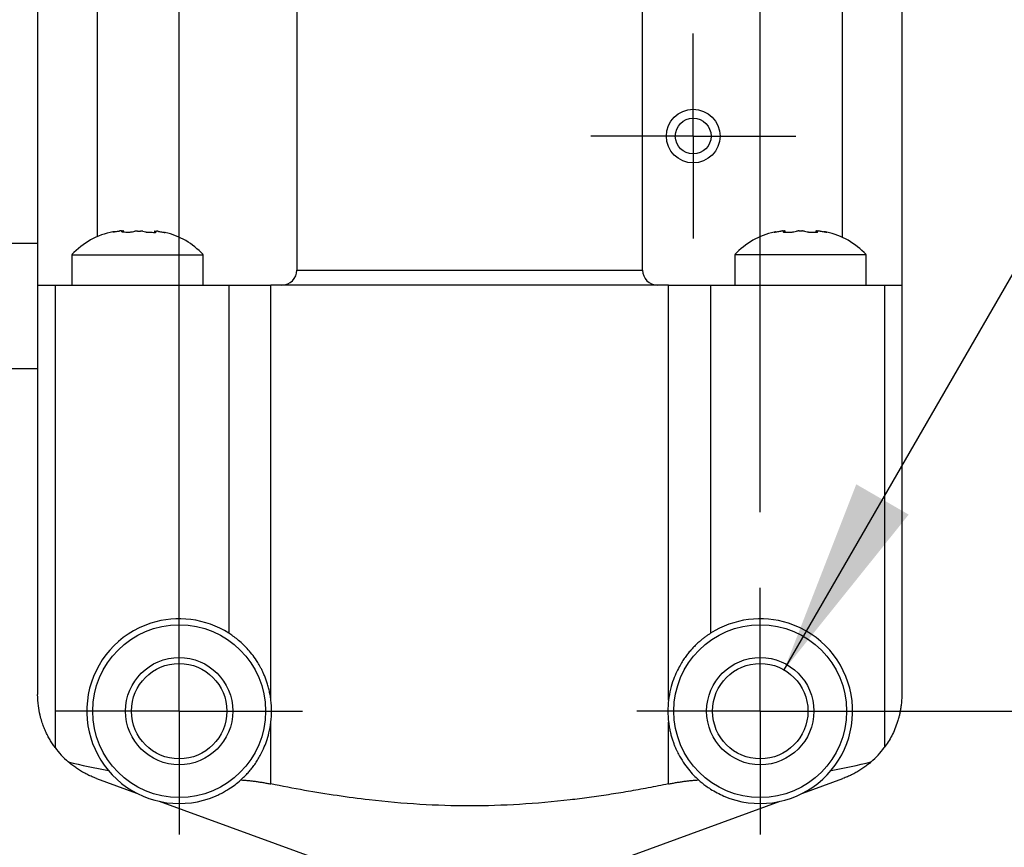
# Model space of a CAD drawing. Header units: millimetres. Extents: x 13 to 546, y 13 to 419.
# Tile 5 of 21: x 129 to 162, y 144 to 171. Entities that reach past the tile are written whole.
import ezdxf

# ---------------------------------------------------------------- set-up
doc = ezdxf.new("R2010")
doc.units = ezdxf.units.MM
doc.header["$LTSCALE"] = 2
doc.linetypes.add('SLD-Center', pattern=[19.05, 15.24, -1.27, 1.27, -1.27])
doc.linetypes.add('SLD-Solid', pattern=[0])
doc.layers.add('CENTER', color=40, linetype='SLD-Center')
doc.layers.add('DIMENSIONS', color=140, linetype='SLD-Solid', lineweight=25)
doc.styles.add('SLDTEXTSTYLE0', font='TXT', dxfattribs={"width": 0.7})
doc.dimstyles.new('SLDDIMSTYLE1', dxfattribs={"dimtxt": 4.316016, "dimasz": 6.604, "dimexe": 0, "dimexo": 0.0625, "dimgap": 1.079004, "dimtad": 0, "dimtih": 1, "dimtoh": 1, "dimdec": 1, "dimrnd": 1e-09, "dimzin": 12, "dimdsep": 46, "dimtxsty": 'SLDTEXTSTYLE0', "dimsah": 1, "dimcen": 0.09, "dimadec": 0, "dimazin": 3, "dimtfac": 1, "dimtdec": 1, "dimtofl": 0, "dimtmove": 0, "dimatfit": 3, "dimfxl": 0, "dimfrac": 2, "dimtolj": 1, "dimtzin": 12, "dimarcsym": 0})
doc.dimstyles.new('SLDDIMSTYLE2', dxfattribs={"dimtxt": 4.316016, "dimasz": 6.604, "dimexe": 0, "dimexo": 0.0625, "dimgap": 1.079004, "dimtad": 0, "dimtih": 1, "dimtoh": 1, "dimdec": 1, "dimrnd": 1e-09, "dimzin": 12, "dimdsep": 46, "dimtxsty": 'SLDTEXTSTYLE0', "dimsah": 1, "dimcen": 0.09, "dimadec": 0, "dimazin": 3, "dimtfac": 1, "dimtdec": 1, "dimtmove": 0, "dimatfit": 0, "dimfxl": 0, "dimfrac": 2, "dimtolj": 1, "dimtzin": 12, "dimarcsym": 0})
doc.dimstyles.new('SLDDIMSTYLE3', dxfattribs={"dimtxt": 4.316016, "dimasz": 6.604, "dimexe": 0, "dimexo": 0.0625, "dimgap": 1.079004, "dimtad": 0, "dimtih": 1, "dimtoh": 1, "dimdec": 1, "dimrnd": 1e-09, "dimzin": 12, "dimdsep": 46, "dimtxsty": 'SLDTEXTSTYLE0', "dimsah": 1, "dimcen": 0, "dimadec": 0, "dimazin": 3, "dimtfac": 1, "dimtdec": 1, "dimtofl": 0, "dimtmove": 0, "dimatfit": 3, "dimfxl": 0, "dimfrac": 2, "dimtolj": 1, "dimtzin": 12, "dimarcsym": 0})

# ---------------------------------------------------------------- blocks, each defined once
blk = doc.blocks.new('_D_1')
at = {"layer": 'DIMENSIONS'}
for p, q in [((134.443, 150.69), (134.443, 214.05)), ((153.943, 154.83), (153.943, 214.05)), ((105.926, 207.7), (104.477, 207.7)), ((104.477, 207.7), (104.477, 200.841)), ((118.751, 207.7), (120.201, 207.7)), ((120.201, 207.7), (120.201, 200.841)), ((134.443, 207.7), (124.6, 207.7)), ((153.943, 207.7), (134.443, 207.7)), ((104.477, 200.841), (105.926, 200.841)), ((120.201, 200.841), (118.751, 200.841))]:
    blk.add_line(p, q, dxfattribs=at)
for points in [[(134.443, 207.7), (141.047, 206.684), (141.047, 208.716)], [(153.943, 207.7), (147.339, 208.716), (147.339, 206.684)]]:
    blk.add_solid(points, dxfattribs=at)
at = {"layer": 'DIMENSIONS', "char_height": 4.2333, "attachment_point": 1, "style": 'SLDTEXTSTYLE0'}
for s, insert in [('19.5', (105.926, 214.123)), ('0.77', (105.926, 206.298))]:
    blk.add_mtext(s, dxfattribs=dict(at, insert=insert))
blk = doc.blocks.new('_D_2')
at = {"layer": 'DIMENSIONS'}
for p, q in [((187.607, 134.35), (187.607, 147.05)), ((156.733, 134.35), (193.957, 134.35)), ((153.133, 119.75), (193.957, 119.75)), ((187.607, 96.513), (187.607, 119.75)), ((200.307, 96.513), (187.607, 96.513)), ((208.09, 96.513), (206.641, 96.513)), ((206.641, 96.513), (206.641, 89.654)), ((220.916, 96.513), (222.365, 96.513)), ((222.365, 96.513), (222.365, 89.654)), ((206.641, 89.654), (208.09, 89.654)), ((222.365, 89.654), (220.916, 89.654))]:
    blk.add_line(p, q, dxfattribs=at)
for points in [[(187.607, 134.35), (188.623, 140.954), (186.591, 140.954)], [(187.607, 119.75), (186.591, 113.146), (188.623, 113.146)]]:
    blk.add_solid(points, dxfattribs=at)
at = {"layer": 'DIMENSIONS', "char_height": 4.2333, "attachment_point": 1, "style": 'SLDTEXTSTYLE0'}
for s, insert in [('14.6', (208.09, 102.936)), ('0.57', (208.09, 95.111))]:
    blk.add_mtext(s, dxfattribs=dict(at, insert=insert))
blk = doc.blocks.new('_D_3')
at = {"layer": 'DIMENSIONS'}
for p, q in [((211.494, 148.15), (211.494, 160.85)), ((156.483, 148.15), (217.844, 148.15)), ((205.082, 132.421), (203.632, 132.421)), ((203.632, 132.421), (203.632, 125.561)), ((217.907, 132.421), (219.356, 132.421)), ((219.356, 132.421), (219.356, 125.561)), ((203.632, 125.561), (205.082, 125.561)), ((219.356, 125.561), (217.907, 125.561)), ((153.133, 119.75), (217.844, 119.75)), ((211.494, 119.75), (211.494, 107.05))]:
    blk.add_line(p, q, dxfattribs=at)
for points in [[(211.494, 148.15), (212.51, 154.754), (210.478, 154.754)], [(211.494, 119.75), (210.478, 113.146), (212.51, 113.146)]]:
    blk.add_solid(points, dxfattribs=at)
at = {"layer": 'DIMENSIONS', "char_height": 4.2333, "attachment_point": 1, "style": 'SLDTEXTSTYLE0'}
for s, insert in [('28.4', (205.082, 138.844)), ('1.12', (205.082, 131.018))]:
    blk.add_mtext(s, dxfattribs=dict(at, insert=insert))
blk = doc.blocks.new('_D_4')
at = {"layer": 'DIMENSIONS'}
for p, q in [((154.743, 149.536), (167.365, 171.397)), ((167.365, 171.397), (180.065, 171.397)), ((182.964, 171.397), (181.514, 171.397)), ((181.514, 171.397), (181.514, 164.538)), ((195.789, 171.397), (197.238, 171.397)), ((197.238, 171.397), (197.238, 164.538)), ((181.514, 164.538), (182.964, 164.538)), ((197.238, 164.538), (195.789, 164.538))]:
    blk.add_line(p, q, dxfattribs=at)
blk.add_solid([(154.743, 149.536), (158.925, 154.747), (157.166, 155.763)], dxfattribs=at)
at = {"layer": 'DIMENSIONS', "char_height": 4.2333, "attachment_point": 1, "style": 'SLDTEXTSTYLE0'}
for s, insert in [('%%c', (181.501, 177.82)), ('3.2', (188.017, 177.82)), ('0.13', (182.964, 169.995))]:
    blk.add_mtext(s, dxfattribs=dict(at, insert=insert))
blk = doc.blocks.new('_D_5')
at = {"layer": 'DIMENSIONS'}
for p, q in [((86.163, 153.956), (84.714, 153.956)), ((84.714, 153.956), (84.714, 147.097)), ((98.989, 153.956), (100.438, 153.956)), ((100.438, 153.956), (100.438, 147.097)), ((114.587, 153.956), (101.887, 153.956)), ((133.027, 135.517), (114.587, 153.956)), ((84.714, 147.097), (86.163, 147.097)), ((100.438, 147.097), (98.989, 147.097))]:
    blk.add_line(p, q, dxfattribs=at)
blk.add_solid([(133.027, 135.517), (129.075, 140.905), (127.639, 139.468)], dxfattribs=at)
at = {"layer": 'DIMENSIONS', "char_height": 4.2333, "attachment_point": 1, "style": 'SLDTEXTSTYLE0'}
for s, insert in [('%%c', (84.7, 160.38)), ('3.3', (91.217, 160.38)), ('0.13', (86.163, 152.554))]:
    blk.add_mtext(s, dxfattribs=dict(at, insert=insert))
blk = doc.blocks.new('SW_CENTERMARKSYMBOL_0')
at = {"layer": 'CENTER', "color": 0}
for p, q in [((0, 2.54), (0, 4.14)), ((0, 0), (0, 2.54)), ((-2.54, 0), (-4.14, 0)), ((0, 0), (-2.54, 0)), ((0, 0), (0, -2.54)), ((0, 0), (2.54, 0)), ((2.54, 0), (4.14, 0)), ((0, -2.54), (0, -4.14))]:
    blk.add_line(p, q, dxfattribs=at)
blk = doc.blocks.new('SW_CENTERMARKSYMBOL_1')
at = {"layer": 'CENTER', "color": 0}
for p, q in [((0, 2.54), (0, 4.14)), ((0, 0), (0, 2.54)), ((-2.54, 0), (-4.14, 0)), ((0, 0), (-2.54, 0)), ((0, 0), (0, -2.54)), ((0, 0), (2.54, 0)), ((2.54, 0), (4.14, 0)), ((0, -2.54), (0, -4.14))]:
    blk.add_line(p, q, dxfattribs=at)
blk = doc.blocks.new('SW_CENTERMARKSYMBOL_2')
at = {"layer": 'CENTER', "color": 0}
for p, q in [((0, 2.54), (0, 3.44)), ((0, 0), (0, 2.54)), ((-2.54, 0), (-3.44, 0)), ((0, 0), (-2.54, 0)), ((0, 0), (0, -2.54)), ((0, 0), (2.54, 0)), ((2.54, 0), (3.44, 0)), ((0, -2.54), (0, -3.44))]:
    blk.add_line(p, q, dxfattribs=at)

msp = doc.modelspace()

# ---------------------------------------------------------------- linework, layer by layer
for p, q in [((138.393, 177.95), (138.393, 162.95)), ((149.993, 162.95), (149.993, 177.95)), ((129.693, 173.45), (129.693, 162.45)), ((131.693, 173.45), (131.693, 164.075)), ((156.693, 173.45), (156.693, 164.054)), ((158.693, 173.45), (158.693, 162.45)), ((132.523, 164.235), (132.523, 164.244)), ((132.574, 164.231), (132.574, 164.27)), ((133.613, 164.261), (133.613, 164.219)), ((133.664, 164.221), (133.664, 164.231)), ((154.413, 164.227), (154.421, 164.227)), ((154.707, 164.265), (154.757, 164.265)), ((154.723, 164.23), (154.723, 164.239)), ((154.755, 164.227), (154.959, 164.227)), ((154.768, 164.227), (154.768, 164.259)), ((154.774, 164.227), (154.774, 164.267)), ((155.244, 164.265), (155.343, 164.265)), ((155.627, 164.227), (155.831, 164.227)), ((155.813, 164.267), (155.813, 164.227)), ((155.819, 164.227), (155.819, 164.259)), ((155.83, 164.265), (155.879, 164.265)), ((155.864, 164.23), (155.864, 164.239)), ((156.166, 164.227), (156.173, 164.227)), ((129.693, 163.85), (124.693, 163.85)), ((130.843, 163.47), (130.843, 162.45)), ((130.843, 163.47), (133.043, 163.47)), ((133.043, 163.47), (135.243, 163.47)), ((135.243, 162.45), (135.243, 163.47)), ((153.093, 163.47), (153.093, 162.45)), ((157.493, 163.47), (153.093, 163.47)), ((157.493, 162.45), (157.493, 163.47)), ((138.393, 162.95), (149.993, 162.95)), ((129.693, 162.45), (129.693, 148.709)), ((129.693, 162.45), (130.279, 162.45)), ((130.279, 162.45), (130.279, 146.928)), ((130.279, 162.45), (136.108, 162.45)), ((136.108, 162.45), (136.108, 150.766)), ((136.108, 162.45), (137.522, 162.45)), ((150.865, 162.45), (137.522, 162.45)), ((137.522, 148.515), (137.522, 162.45)), ((150.865, 148.515), (150.865, 162.45)), ((150.865, 162.45), (152.279, 162.45)), ((152.279, 162.45), (152.279, 150.766)), ((152.279, 162.45), (158.108, 162.45)), ((158.108, 162.45), (158.108, 146.928)), ((158.108, 162.45), (158.693, 162.45)), ((158.693, 162.45), (158.693, 148.709)), ((124.693, 159.65), (129.693, 159.65)), ((137.522, 145.706), (137.522, 147.785)), ((150.865, 145.706), (150.865, 147.785)), ((131.667, 145.89), (133.015, 145.399)), ((155.372, 145.399), (156.719, 145.89)), ((133.77, 145.124), (139.193, 143.15)), ((149.193, 143.15), (154.617, 145.124))]:
    msp.add_line(p, q)
for centre, radius in [((151.693, 167.45), 0.9), ((151.693, 167.45), 0.6), ((134.443, 148.15), 2.9), ((153.943, 148.15), 2.9), ((134.443, 148.15), 1.8), ((134.443, 148.15), 1.6), ((153.943, 148.15), 1.8), ((153.943, 148.15), 1.6)]:
    msp.add_circle(centre, radius)
for centre, radius, start, end in [((132.686, 161.781), 2.5, 100.7214, 137.4794), ((154.937, 161.782), 2.5, 102.0959, 137.523), ((155.65, 161.782), 2.5, 42.477, 77.9041), ((133.401, 161.781), 2.5, 42.5206, 76.9258), ((137.893, 162.95), 0.5, 270, 0), ((150.493, 162.95), 0.5, 180, 270), ((134.443, 148.15), 3.1, 107.8455, 293.1882), ((134.443, 148.15), 3.1, 57.531, 107.8455), ((153.943, 148.15), 3.1, 72.1545, 122.469), ((153.943, 148.15), 3.1, 246.8118, 72.1545), ((134.443, 148.15), 3.1, 353.2366, 6.7634), ((153.943, 148.15), 3.1, 173.2366, 186.7634), ((132.693, 148.709), 3, 216.4151, 228.8832), ((155.693, 148.709), 3, 311.1168, 323.5849)]:
    msp.add_arc(centre, radius, start, end)
for points in [[(132.221, 164.236), (132.211, 164.236), (132.211, 164.236), (132.221, 164.236)], [(132.303, 164.247), (132.347, 164.253), (132.391, 164.259), (132.435, 164.264)], [(132.507, 164.268), (132.522, 164.268), (132.538, 164.268), (132.557, 164.268)], [(132.568, 164.262), (132.553, 164.257), (132.538, 164.252), (132.523, 164.244)], [(132.555, 164.232), (132.618, 164.231), (132.687, 164.23), (132.759, 164.229)], [(132.874, 164.24), (132.903, 164.248), (132.931, 164.254), (132.96, 164.259)], [(133.044, 164.264), (133.077, 164.263), (133.11, 164.263), (133.143, 164.263)], [(133.227, 164.256), (133.256, 164.25), (133.284, 164.243), (133.313, 164.235)], [(133.664, 164.231), (133.649, 164.239), (133.634, 164.246), (133.619, 164.252)], [(133.63, 164.258), (133.649, 164.258), (133.665, 164.258), (133.679, 164.258)], [(133.752, 164.251), (133.796, 164.244), (133.84, 164.237), (133.884, 164.229)], [(154.503, 164.239), (154.547, 164.247), (154.591, 164.253), (154.635, 164.259)], [(154.768, 164.259), (154.753, 164.253), (154.738, 164.247), (154.723, 164.239)], [(155.074, 164.239), (155.102, 164.247), (155.131, 164.253), (155.16, 164.259)], [(155.427, 164.259), (155.456, 164.253), (155.484, 164.247), (155.513, 164.239)], [(155.864, 164.239), (155.849, 164.247), (155.834, 164.253), (155.819, 164.259)], [(155.952, 164.259), (155.996, 164.253), (156.04, 164.247), (156.084, 164.239)], [(133.427, 164.221), (133.5, 164.22), (133.569, 164.219), (133.631, 164.219)], [(133.966, 164.214), (133.976, 164.214), (133.976, 164.214), (133.966, 164.214)], [(130.721, 146.449), (131.169, 146.339), (131.618, 146.241), (132.069, 146.158)], [(156.318, 146.158), (156.768, 146.241), (157.218, 146.339), (157.666, 146.449)]]:
    msp.add_open_spline(points, degree=3)
for points, knots in [([(132.221, 164.236), (132.223, 164.236), (132.227, 164.236), (132.244, 164.238), (132.269, 164.242), (132.291, 164.245), (132.303, 164.247)], [0, 0, 0, 0, 0.212361, 0.44961, 0.712081, 1, 1, 1, 1]), ([(132.263, 164.241), (132.256, 164.24), (132.242, 164.238), (132.227, 164.236), (132.223, 164.236), (132.221, 164.236)], [0, 0, 0, 0, 0.304635, 0.671563, 1, 1, 1, 1]), ([(132.507, 164.268), (132.504, 164.268), (132.496, 164.268), (132.478, 164.267), (132.458, 164.266), (132.442, 164.264), (132.435, 164.264)], [0, 0, 0, 0, 0.2485373, 0.499936, 0.7491952, 1, 1, 1, 1]), ([(132.523, 164.244), (132.52, 164.243), (132.515, 164.24), (132.518, 164.236), (132.526, 164.234), (132.539, 164.232), (132.55, 164.232), (132.555, 164.232)], [0, 0, 0, 0, 0.236541, 0.454691, 0.654549, 0.836254, 1, 1, 1, 1]), ([(132.568, 164.262), (132.57, 164.263), (132.575, 164.265), (132.574, 164.266), (132.569, 164.268), (132.561, 164.268), (132.557, 164.268)], [0, 0, 0, 0, 0.251136, 0.500064, 0.751571, 1, 1, 1, 1]), ([(132.759, 164.229), (132.765, 164.229), (132.778, 164.229), (132.804, 164.23), (132.841, 164.234), (132.862, 164.238), (132.874, 164.24)], [0, 0, 0, 0, 0.151525, 0.308442, 0.628183, 1, 1, 1, 1]), ([(133.044, 164.264), (133.044, 164.264), (133.028, 164.264), (133.004, 164.263), (132.976, 164.261), (132.965, 164.259), (132.96, 164.259)], [0, 0, 0, 0, 0.0065255, 0.5015023, 0.7502805, 1, 1, 1, 1]), ([(133.227, 164.256), (133.222, 164.257), (133.211, 164.259), (133.189, 164.261), (133.167, 164.262), (133.151, 164.263), (133.143, 164.263)], [0, 0, 0, 0, 0.251139, 0.500094, 0.751674, 1, 1, 1, 1]), ([(133.313, 164.235), (133.318, 164.234), (133.329, 164.231), (133.347, 164.228), (133.367, 164.225), (133.388, 164.223), (133.409, 164.222), (133.421, 164.221), (133.427, 164.221)], [0, 0, 0, 0, 0.187314, 0.354182, 0.500633, 0.693296, 0.850092, 1, 1, 1, 1]), ([(133.63, 164.258), (133.626, 164.258), (133.618, 164.258), (133.613, 164.257), (133.612, 164.255), (133.616, 164.253), (133.619, 164.252)], [0, 0, 0, 0, 0.2484254, 0.499864, 0.7493963, 1, 1, 1, 1]), ([(133.631, 164.219), (133.638, 164.219), (133.653, 164.219), (133.666, 164.221), (133.673, 164.225), (133.667, 164.229), (133.664, 164.231)], [0, 0, 0, 0, 0.216482, 0.454959, 0.715993, 1, 1, 1, 1]), ([(133.752, 164.251), (133.745, 164.252), (133.729, 164.254), (133.709, 164.256), (133.691, 164.257), (133.683, 164.258), (133.679, 164.258)], [0, 0, 0, 0, 0.2508781, 0.5001373, 0.7516507, 1, 1, 1, 1]), ([(133.884, 164.229), (133.893, 164.227), (133.911, 164.224), (133.934, 164.22), (133.95, 164.217), (133.961, 164.215), (133.964, 164.214), (133.966, 164.214)], [0, 0, 0, 0, 0.23262, 0.448716, 0.648472, 0.832128, 1, 1, 1, 1]), ([(154.421, 164.227), (154.423, 164.227), (154.427, 164.227), (154.444, 164.23), (154.469, 164.234), (154.491, 164.237), (154.503, 164.239)], [0, 0, 0, 0, 0.212488, 0.449717, 0.71212, 1, 1, 1, 1]), ([(154.463, 164.233), (154.456, 164.232), (154.442, 164.229), (154.427, 164.227), (154.423, 164.227), (154.421, 164.227)], [0, 0, 0, 0, 0.299374, 0.668959, 1, 1, 1, 1]), ([(154.707, 164.265), (154.704, 164.265), (154.696, 164.265), (154.678, 164.263), (154.658, 164.261), (154.642, 164.26), (154.635, 164.259)], [0, 0, 0, 0, 0.248427, 0.499893, 0.749143, 1, 1, 1, 1]), ([(154.723, 164.239), (154.72, 164.238), (154.715, 164.235), (154.718, 164.231), (154.726, 164.229), (154.739, 164.227), (154.75, 164.227), (154.755, 164.227)], [0, 0, 0, 0, 0.232444, 0.448494, 0.648296, 0.832046, 1, 1, 1, 1]), ([(154.768, 164.259), (154.77, 164.26), (154.775, 164.261), (154.774, 164.263), (154.769, 164.265), (154.761, 164.265), (154.757, 164.265)], [0, 0, 0, 0, 0.250824, 0.500091, 0.751538, 1, 1, 1, 1]), ([(154.959, 164.227), (154.965, 164.227), (154.978, 164.227), (155.004, 164.228), (155.041, 164.232), (155.062, 164.237), (155.074, 164.239)], [0, 0, 0, 0, 0.151313, 0.308215, 0.624391, 1, 1, 1, 1]), ([(155.244, 164.265), (155.236, 164.265), (155.22, 164.265), (155.197, 164.263), (155.176, 164.261), (155.165, 164.26), (155.16, 164.259)], [0, 0, 0, 0, 0.2484324, 0.4999065, 0.7491517, 1, 1, 1, 1]), ([(155.427, 164.259), (155.422, 164.26), (155.411, 164.261), (155.389, 164.263), (155.367, 164.265), (155.351, 164.265), (155.343, 164.265)], [0, 0, 0, 0, 0.250815, 0.500075, 0.751531, 1, 1, 1, 1]), ([(155.513, 164.239), (155.518, 164.238), (155.528, 164.236), (155.547, 164.233), (155.567, 164.23), (155.588, 164.228), (155.609, 164.227), (155.621, 164.227), (155.627, 164.227)], [0, 0, 0, 0, 0.184365, 0.35121, 0.500578, 0.693075, 0.84932, 1, 1, 1, 1]), ([(155.83, 164.265), (155.826, 164.265), (155.818, 164.265), (155.813, 164.263), (155.812, 164.261), (155.816, 164.26), (155.819, 164.259)], [0, 0, 0, 0, 0.248424, 0.499891, 0.749144, 1, 1, 1, 1]), ([(155.831, 164.227), (155.838, 164.227), (155.852, 164.227), (155.866, 164.23), (155.873, 164.234), (155.867, 164.237), (155.864, 164.239)], [0, 0, 0, 0, 0.212488, 0.449717, 0.71212, 1, 1, 1, 1]), ([(155.952, 164.259), (155.945, 164.26), (155.929, 164.261), (155.909, 164.263), (155.891, 164.265), (155.883, 164.265), (155.879, 164.265)], [0, 0, 0, 0, 0.250825, 0.5000894, 0.7515356, 1, 1, 1, 1]), ([(156.166, 164.227), (156.164, 164.227), (156.16, 164.227), (156.143, 164.23), (156.118, 164.234), (156.095, 164.237), (156.084, 164.239)], [0, 0, 0, 0, 0.212488, 0.449717, 0.71212, 1, 1, 1, 1]), ([(156.084, 164.239), (156.093, 164.238), (156.111, 164.235), (156.134, 164.231), (156.15, 164.229), (156.161, 164.227), (156.164, 164.227), (156.166, 164.227)], [0, 0, 0, 0, 0.232444, 0.448494, 0.648296, 0.832046, 1, 1, 1, 1]), ([(137.522, 148.515), (137.514, 148.575), (137.498, 148.691), (137.463, 148.857), (137.423, 149.012), (137.377, 149.156), (137.329, 149.287), (137.278, 149.407), (137.227, 149.515), (137.177, 149.613), (137.129, 149.7), (137.083, 149.777), (137.004, 149.901), (136.887, 150.064), (136.724, 150.255), (136.561, 150.418), (136.402, 150.556), (136.249, 150.673), (136.154, 150.735), (136.108, 150.766)], [0, 0, 0, 0, 0.0628603, 0.1222135, 0.1780617, 0.2304078, 0.2792548, 0.324607, 0.3664695, 0.4048489, 0.4397539, 0.471196, 0.4991911, 0.5945155, 0.6842526, 0.7689556, 0.8492821, 0.9260024, 1, 1, 1, 1]), ([(152.279, 150.766), (152.252, 150.748), (152.196, 150.712), (152.109, 150.65), (152.018, 150.581), (151.924, 150.504), (151.829, 150.418), (151.732, 150.324), (151.634, 150.22), (151.537, 150.107), (151.441, 149.983), (151.344, 149.843), (151.242, 149.675), (151.131, 149.464), (151.021, 149.199), (150.921, 148.879), (150.885, 148.642), (150.865, 148.515)], [0, 0, 0, 0, 0.044127, 0.089086, 0.135082, 0.182304, 0.23093, 0.281121, 0.333022, 0.386768, 0.442476, 0.500255, 0.566596, 0.649664, 0.749557, 0.866326, 1, 1, 1, 1]), ([(130.279, 146.928), (130.25, 146.969), (130.19, 147.053), (130.107, 147.186), (130.029, 147.327), (129.957, 147.476), (129.891, 147.634), (129.827, 147.816), (129.764, 148.045), (129.707, 148.349), (129.698, 148.58), (129.693, 148.709)], [0, 0, 0, 0, 0.074608, 0.152728, 0.234397, 0.319647, 0.408508, 0.501004, 0.624202, 0.790535, 1, 1, 1, 1]), ([(158.693, 148.709), (158.692, 148.65), (158.691, 148.538), (158.676, 148.378), (158.657, 148.233), (158.633, 148.103), (158.606, 147.988), (158.579, 147.888), (158.536, 147.744), (158.467, 147.556), (158.361, 147.329), (158.243, 147.12), (158.152, 146.99), (158.108, 146.928)], [0, 0, 0, 0, 0.095065, 0.182207, 0.261426, 0.332723, 0.396098, 0.451553, 0.49909, 0.63643, 0.765629, 0.886781, 1, 1, 1, 1]), ([(136.512, 145.841), (136.544, 145.871), (136.609, 145.93), (136.707, 146.03), (136.806, 146.141), (136.905, 146.264), (137.004, 146.4), (137.099, 146.548), (137.192, 146.711), (137.285, 146.904), (137.379, 147.142), (137.469, 147.441), (137.503, 147.664), (137.522, 147.785)], [0, 0, 0, 0, 0.061652, 0.126296, 0.194132, 0.265338, 0.340066, 0.418446, 0.500593, 0.588908, 0.701556, 0.838581, 1, 1, 1, 1]), ([(150.865, 147.785), (150.873, 147.729), (150.887, 147.621), (150.919, 147.465), (150.955, 147.322), (150.995, 147.191), (151.036, 147.072), (151.079, 146.964), (151.12, 146.869), (151.16, 146.784), (151.235, 146.637), (151.353, 146.438), (151.526, 146.203), (151.7, 146.005), (151.818, 145.894), (151.875, 145.841)], [0, 0, 0, 0, 0.0746932, 0.1445947, 0.2097057, 0.2700283, 0.3255646, 0.376318, 0.4222924, 0.4634936, 0.4999295, 0.6409125, 0.7707369, 0.8901237, 1, 1, 1, 1]), ([(131.667, 145.89), (131.618, 145.908), (131.519, 145.946), (131.376, 146.012), (131.236, 146.085), (131.1, 146.165), (130.968, 146.253), (130.841, 146.347), (130.761, 146.415), (130.721, 146.449)], [0, 0, 0, 0, 0.137847, 0.277361, 0.418545, 0.5614, 0.705927, 0.852126, 1, 1, 1, 1]), ([(157.666, 146.449), (157.626, 146.415), (157.546, 146.347), (157.419, 146.253), (157.287, 146.165), (157.151, 146.085), (157.011, 146.012), (156.868, 145.946), (156.769, 145.908), (156.719, 145.89)], [0, 0, 0, 0, 0.147874, 0.294073, 0.4386, 0.581455, 0.722639, 0.862153, 1, 1, 1, 1]), ([(135.664, 145.301), (135.715, 145.324), (135.818, 145.37), (135.967, 145.449), (136.136, 145.551), (136.322, 145.679), (136.449, 145.787), (136.512, 145.841)], [0, 0, 0, 0, 0.166604, 0.333199, 0.499785, 0.750955, 1, 1, 1, 1]), ([(136.512, 145.841), (136.55, 145.839), (136.625, 145.834), (136.744, 145.824), (136.866, 145.811), (136.993, 145.795), (137.122, 145.777), (137.253, 145.756), (137.387, 145.732), (137.477, 145.715), (137.522, 145.706)], [0, 0, 0, 0, 0.121451, 0.243826, 0.367173, 0.491535, 0.616956, 0.74348, 0.871148, 1, 1, 1, 1]), ([(150.865, 145.706), (150.91, 145.715), (151, 145.732), (151.133, 145.756), (151.265, 145.777), (151.394, 145.795), (151.52, 145.811), (151.643, 145.824), (151.762, 145.834), (151.837, 145.839), (151.875, 145.841)], [0, 0, 0, 0, 0.128852, 0.25652, 0.383044, 0.508465, 0.632827, 0.756174, 0.878549, 1, 1, 1, 1]), ([(151.875, 145.841), (151.913, 145.809), (151.992, 145.739), (152.126, 145.637), (152.293, 145.523), (152.492, 145.406), (152.646, 145.336), (152.723, 145.301)], [0, 0, 0, 0, 0.1497555, 0.3162622, 0.4995202, 0.7499164, 1, 1, 1, 1]), ([(150.865, 145.706), (150.637, 145.661), (150.187, 145.572), (149.516, 145.452), (148.857, 145.344), (148.206, 145.25), (147.212, 145.125), (145.876, 145.004), (144.193, 144.953), (142.509, 145.004), (141.027, 145.138), (139.739, 145.31), (138.637, 145.488), (137.898, 145.632), (137.522, 145.706)], [0, 0, 0, 0, 0.051784, 0.102408, 0.152044, 0.200889, 0.249167, 0.375471, 0.500003, 0.624642, 0.751179, 0.831884, 0.914523, 1, 1, 1, 1])]:
    msp.add_open_spline(points, degree=3, knots=knots)

# ---------------------------------------------------------------- block references
at = {"layer": 'CENTER'}
for name, p in [('SW_CENTERMARKSYMBOL_2', (151.693, 167.45)), ('SW_CENTERMARKSYMBOL_1', (134.443, 148.15)), ('SW_CENTERMARKSYMBOL_0', (153.943, 148.15))]:
    msp.add_blockref(name, p, dxfattribs=at)

# ---------------------------------------------------------------- dimensions: what is measured, and where the dimension line sits
at = {"layer": 'DIMENSIONS'}
dim = msp.add_linear_dim(base=(134.443, 207.7), p1=(153.943, 152.29), p2=(134.443, 148.15), dimstyle='SLDDIMSTYLE1', dxfattribs=at)
dim.commit()
dim.dimension.update_dxf_attribs({"geometry": '_D_1', "text_midpoint": (112.339, 207.7), "dimtype": 160})
for p1, p2, picture, middle in [((153.143, 146.765), (154.743, 149.536), '_D_4', (189.376, 171.397)), ((135.36, 133.184), (133.027, 135.517), '_D_5', (92.576, 153.956))]:
    dim = msp.add_diameter_dim_2p(p1=p1, p2=p2, dimstyle='SLDDIMSTYLE3', dxfattribs=at)
    dim.commit()
    dim.dimension.update_dxf_attribs({"geometry": picture, "text_midpoint": middle, "dimtype": 163})
for base, p1, p2, picture, middle in [((211.494, 119.75), (153.943, 148.15), (150.593, 119.75), '_D_3', (211.494, 132.421)), ((187.607, 134.35), (150.593, 119.75), (154.193, 134.35), '_D_2', (187.607, 96.513))]:
    dim = msp.add_linear_dim(base=base, p1=p1, p2=p2, angle=90, dimstyle='SLDDIMSTYLE2', dxfattribs=at)
    dim.commit()
    dim.dimension.update_dxf_attribs({"geometry": picture, "text_midpoint": middle, "dimtype": 160})

doc.saveas('drawing.dxf')
